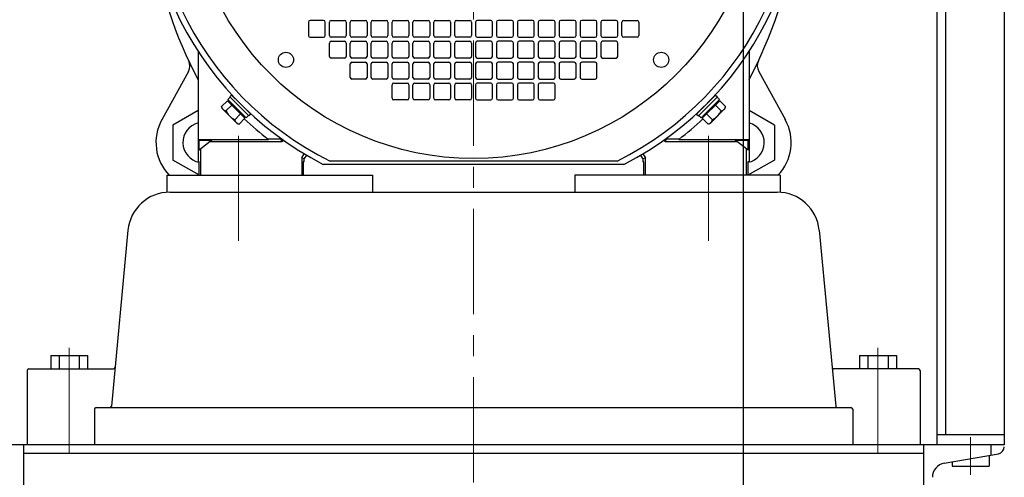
# Model space of a CAD drawing. Extents: x 0 to 8400, y 0 to 5940.
# Tile 4 of 34: x 1291 to 1875, y 631 to 902. Entities that reach past the tile are written whole.
import ezdxf

# ---------------------------------------------------------------- set-up
doc = ezdxf.new("R2010")
doc.units = 0
doc.header["$LTSCALE"] = 50
doc.header["$MEASUREMENT"] = 0
doc.linetypes.add('CENTER', pattern=[2, 1.25, -0.25, 0.25, -0.25])
doc.layers.get('0').update_dxf_attribs({"linetype": 'CONTINUOUS'})
doc.layers.get('Defpoints').update_dxf_attribs({"color": 8, "linetype": 'CONTINUOUS'})
doc.layers.add('DETAIL', color=7, linetype='CONTINUOUS')
doc.layers.add('SIZE', color=3, linetype='CONTINUOUS', lineweight=13)
doc.layers.add('SIZE_ACCES5', color=1, linetype='CONTINUOUS', lineweight=13)
doc.styles.get("Standard").update_dxf_attribs({"font": 'monotxt.shx', "width": 0.83, "bigfont": 'extfont.shx'})
doc.dimstyles.new('STDIM1', dxfattribs={"dimscale": 0, "dimtxt": 30, "dimasz": 22, "dimexe": 12, "dimexo": 8, "dimgap": 10, "dimtad": 1, "dimdec": 1, "dimdsep": 46, "dimtxsty": 'STANDARD', "dimblk": 'OPEN30', "dimcen": 0, "dimdle": 4.496, "dimclrd": 256, "dimclre": 256, "dimclrt": 256, "dimadec": 0, "dimazin": 0, "dimtfac": 1, "dimtdec": 1, "dimtmove": 0, "dimatfit": 3, "dimldrblk": 'OPEN30', "dimfxl": 1, "dimtvp": 1, "dimtolj": 1, "dimarcsym": 0})

# ---------------------------------------------------------------- blocks, each defined once
blk = doc.blocks.new('_OPEN30')
at = {"color": 0, "linetype": 'ByBlock'}
for p, q in [((-1, 0.268), (0, 0)), ((0, 0), (-1, -0.268)), ((0, 0), (-1, 0))]:
    blk.add_line(p, q, dxfattribs=at)
blk = doc.blocks.new('*D1')
at = {"layer": 'Defpoints', "color": 0}
for p in [(1720, 1274.85), (1560, 520), (1720, 435.3)]:
    blk.add_point(p, dxfattribs=at)
at = {"layer": 'SIZE', "lineweight": -2}
for p, q in [((1720, 1266.85), (1720, 423.3)), ((1560, 512), (1560, 423.3)), ((1582, 435.3), (1698, 435.3))]:
    blk.add_line(p, q, dxfattribs=at)
at = {"layer": 'SIZE', "lineweight": -2, "xscale": 22, "yscale": 22, "zscale": 22, "rotation": 180}
blk.add_blockref('_OPEN30', (1560, 435.3), dxfattribs=at)
at = {"layer": 'SIZE', "lineweight": -2, "xscale": 22, "yscale": 22, "zscale": 22}
blk.add_blockref('_OPEN30', (1720, 435.3), dxfattribs=at)
at = {"layer": 'SIZE', "insert": (1640, 460.3), "char_height": 30, "attachment_point": 5}
blk.add_mtext('\\A1;160', dxfattribs=at)
blk = doc.blocks.new('*D55')
at = {"layer": 'Defpoints', "color": 0}
for p in [(820, 1901), (1495, 1901), (1245, 550)]:
    blk.add_point(p, dxfattribs=at)
at = {"layer": 'SIZE_ACCES5', "lineweight": -2}
for p, q in [((1487, 1901), (808, 1901)), ((820, 572), (820, 1879)), ((1237, 550), (808, 550))]:
    blk.add_line(p, q, dxfattribs=at)
at = {"layer": 'SIZE_ACCES5', "lineweight": -2, "xscale": 22, "yscale": 22, "zscale": 22}
for p, rotation in [((820, 1901), 90), ((820, 550), 270)]:
    blk.add_blockref('_OPEN30', p, dxfattribs=dict(at, rotation=rotation))
at = {"layer": 'SIZE_ACCES5', "insert": (795, 1225.5), "char_height": 30, "attachment_point": 5, "rotation": 90}
blk.add_mtext('\\A1;1351', dxfattribs=at)
blk = doc.blocks.new('*D57')
at = {"layer": 'Defpoints', "color": 0}
for p in [(755, 2057), (1358, 2057), (1245, 550)]:
    blk.add_point(p, dxfattribs=at)
at = {"layer": 'SIZE_ACCES5', "lineweight": -2}
for p, q in [((1350, 2057), (743, 2057)), ((755, 572), (755, 2035)), ((1237, 550), (743, 550))]:
    blk.add_line(p, q, dxfattribs=at)
at = {"layer": 'SIZE_ACCES5', "lineweight": -2, "xscale": 22, "yscale": 22, "zscale": 22}
for p, rotation in [((755, 2057), 90), ((755, 550), 270)]:
    blk.add_blockref('_OPEN30', p, dxfattribs=dict(at, rotation=rotation))
at = {"layer": 'SIZE_ACCES5', "insert": (730, 1303.5), "char_height": 30, "attachment_point": 5, "rotation": 90}
blk.add_mtext('\\A1;1507', dxfattribs=at)

msp = doc.modelspace()

# ---------------------------------------------------------------- linework, layer by layer
at = {"layer": 'DETAIL', "color": 4, "linetype": 'CENTER', "lineweight": 13}
for p, q in [((1560.00031, 2989.9999), (1560.00031, 519.99988)), ((1420.50031, 833.49788), (1420.50031, 769.68313)), ((1699.50031, 833.53211), (1699.50031, 769.68313)), ((1320.00031, 707.4999), (1320.00031, 637.4999)), ((1800.00031, 707.4999), (1800.00031, 637.4999)), ((1855.00034, 654.39985), (1855.00034, 632.06177))]:
    msp.add_line(p, q, dxfattribs=at)
at = {"layer": 'DETAIL'}
for p, q in [((1835.0003, 1530.9999), (1835.0003, 649.9999)), ((1840.0003, 1530.9999), (1840.0003, 655.99989)), ((1875.0003, 1530.9999), (1875.0003, 649.9999)), ((1462.00031, 900.9999), (1462.00031, 892.9999)), ((1471.00031, 901.9999), (1463.00031, 901.9999)), ((1472.00031, 892.9999), (1472.00031, 900.9999)), ((1474.40031, 892.9999), (1474.40031, 900.9999)), ((1475.40031, 901.9999), (1483.40031, 901.9999)), ((1484.40031, 900.9999), (1484.40031, 892.9999)), ((1486.80031, 892.9999), (1486.80031, 900.9999)), ((1487.80031, 901.9999), (1495.80031, 901.9999)), ((1496.80031, 900.9999), (1496.80031, 892.9999)), ((1499.20031, 892.9999), (1499.20031, 900.9999)), ((1500.20031, 901.9999), (1508.20031, 901.9999)), ((1509.20031, 900.9999), (1509.20031, 892.9999)), ((1511.60031, 892.9999), (1511.60031, 900.9999)), ((1512.60031, 901.9999), (1520.60031, 901.9999)), ((1521.60031, 900.9999), (1521.60031, 892.9999)), ((1524.00031, 892.9999), (1524.00031, 900.9999)), ((1525.00031, 901.9999), (1533.00031, 901.9999)), ((1534.00031, 900.9999), (1534.00031, 892.9999)), ((1536.40031, 892.9999), (1536.40031, 900.9999)), ((1537.40031, 901.9999), (1545.40031, 901.9999)), ((1546.40031, 900.9999), (1546.40031, 892.9999)), ((1548.80031, 892.9999), (1548.80031, 900.9999)), ((1549.80031, 901.9999), (1557.80031, 901.9999)), ((1558.80031, 900.9999), (1558.80031, 892.9999)), ((1561.20031, 900.9999), (1561.20031, 892.9999)), ((1570.20031, 901.9999), (1562.20031, 901.9999)), ((1571.20031, 892.9999), (1571.20031, 900.9999)), ((1573.60031, 900.9999), (1573.60031, 892.9999)), ((1582.60031, 901.9999), (1574.60031, 901.9999)), ((1583.60031, 892.9999), (1583.60031, 900.9999)), ((1586.00031, 900.9999), (1586.00031, 892.9999)), ((1595.00031, 901.9999), (1587.00031, 901.9999)), ((1596.00031, 892.9999), (1596.00031, 900.9999)), ((1598.40031, 900.9999), (1598.40031, 892.9999)), ((1607.40031, 901.9999), (1599.40031, 901.9999)), ((1608.40031, 892.9999), (1608.40031, 900.9999)), ((1610.80031, 900.9999), (1610.80031, 892.9999)), ((1619.80031, 901.9999), (1611.80031, 901.9999)), ((1620.80031, 892.9999), (1620.80031, 900.9999)), ((1623.20031, 900.9999), (1623.20031, 892.9999)), ((1632.20031, 901.9999), (1624.20031, 901.9999)), ((1633.20031, 892.9999), (1633.20031, 900.9999)), ((1635.60031, 900.9999), (1635.60031, 892.9999)), ((1644.60031, 901.9999), (1636.60031, 901.9999)), ((1645.60031, 892.9999), (1645.60031, 900.9999)), ((1648.00031, 892.9999), (1648.00031, 900.9999)), ((1649.00031, 901.9999), (1657.00031, 901.9999)), ((1658.00031, 900.9999), (1658.00031, 892.9999)), ((1463.00031, 891.9999), (1471.00031, 891.9999)), ((1474.40031, 880.5999), (1474.40031, 888.5999)), ((1483.40031, 891.9999), (1475.40031, 891.9999)), ((1475.40031, 889.5999), (1483.40031, 889.5999)), ((1484.40031, 888.5999), (1484.40031, 880.5999)), ((1486.80031, 880.5999), (1486.80031, 888.5999)), ((1495.80031, 891.9999), (1487.80031, 891.9999)), ((1487.80031, 889.5999), (1495.80031, 889.5999)), ((1496.80031, 888.5999), (1496.80031, 880.5999)), ((1499.20031, 880.5999), (1499.20031, 888.5999)), ((1508.20031, 891.9999), (1500.20031, 891.9999)), ((1500.20031, 889.5999), (1508.20031, 889.5999)), ((1509.20031, 888.5999), (1509.20031, 880.5999)), ((1511.60031, 880.5999), (1511.60031, 888.5999)), ((1520.60031, 891.9999), (1512.60031, 891.9999)), ((1512.60031, 889.5999), (1520.60031, 889.5999)), ((1521.60031, 888.5999), (1521.60031, 880.5999)), ((1524.00031, 880.5999), (1524.00031, 888.5999)), ((1533.00031, 891.9999), (1525.00031, 891.9999)), ((1525.00031, 889.5999), (1533.00031, 889.5999)), ((1534.00031, 888.5999), (1534.00031, 880.5999)), ((1536.40031, 880.5999), (1536.40031, 888.5999)), ((1545.40031, 891.9999), (1537.40031, 891.9999)), ((1537.40031, 889.5999), (1545.40031, 889.5999)), ((1546.40031, 888.5999), (1546.40031, 880.5999)), ((1548.80031, 880.5999), (1548.80031, 888.5999)), ((1557.80031, 891.9999), (1549.80031, 891.9999)), ((1549.80031, 889.5999), (1557.80031, 889.5999)), ((1558.80031, 888.5999), (1558.80031, 880.5999)), ((1561.20031, 888.5999), (1561.20031, 880.5999)), ((1562.20031, 891.9999), (1570.20031, 891.9999)), ((1570.20031, 889.5999), (1562.20031, 889.5999)), ((1571.20031, 880.5999), (1571.20031, 888.5999)), ((1573.60031, 888.5999), (1573.60031, 880.5999)), ((1574.60031, 891.9999), (1582.60031, 891.9999)), ((1582.60031, 889.5999), (1574.60031, 889.5999)), ((1583.60031, 880.5999), (1583.60031, 888.5999)), ((1586.00031, 888.5999), (1586.00031, 880.5999)), ((1587.00031, 891.9999), (1595.00031, 891.9999)), ((1595.00031, 889.5999), (1587.00031, 889.5999)), ((1596.00031, 880.5999), (1596.00031, 888.5999)), ((1598.40031, 888.5999), (1598.40031, 880.5999)), ((1599.40031, 891.9999), (1607.40031, 891.9999)), ((1607.40031, 889.5999), (1599.40031, 889.5999)), ((1608.40031, 880.5999), (1608.40031, 888.5999)), ((1610.80031, 888.5999), (1610.80031, 880.5999)), ((1611.80031, 891.9999), (1619.80031, 891.9999)), ((1619.80031, 889.5999), (1611.80031, 889.5999)), ((1620.80031, 880.5999), (1620.80031, 888.5999)), ((1623.20031, 888.5999), (1623.20031, 880.5999)), ((1624.20031, 891.9999), (1632.20031, 891.9999)), ((1632.20031, 889.5999), (1624.20031, 889.5999)), ((1633.20031, 880.5999), (1633.20031, 888.5999)), ((1635.60031, 888.5999), (1635.60031, 880.5999)), ((1636.60031, 891.9999), (1644.60031, 891.9999)), ((1644.60031, 889.5999), (1636.60031, 889.5999)), ((1645.60031, 880.5999), (1645.60031, 888.5999)), ((1657.00031, 891.9999), (1649.00031, 891.9999)), ((1396.50031, 883.57813), (1396.50031, 817.9999)), ((1723.50031, 883.57813), (1723.50031, 817.9999)), ((1483.40031, 879.5999), (1475.40031, 879.5999)), ((1495.80031, 879.5999), (1487.80031, 879.5999)), ((1487.80031, 877.1999), (1495.80031, 877.1999)), ((1508.20031, 879.5999), (1500.20031, 879.5999)), ((1500.20031, 877.1999), (1508.20031, 877.1999)), ((1520.60031, 879.5999), (1512.60031, 879.5999)), ((1512.60031, 877.1999), (1520.60031, 877.1999)), ((1533.00031, 879.5999), (1525.00031, 879.5999)), ((1525.00031, 877.1999), (1533.00031, 877.1999)), ((1545.40031, 879.5999), (1537.40031, 879.5999)), ((1537.40031, 877.1999), (1545.40031, 877.1999)), ((1557.80031, 879.5999), (1549.80031, 879.5999)), ((1549.80031, 877.1999), (1557.80031, 877.1999)), ((1562.20031, 879.5999), (1570.20031, 879.5999)), ((1570.20031, 877.1999), (1562.20031, 877.1999)), ((1574.60031, 879.5999), (1582.60031, 879.5999)), ((1582.60031, 877.1999), (1574.60031, 877.1999)), ((1587.00031, 879.5999), (1595.00031, 879.5999)), ((1595.00031, 877.1999), (1587.00031, 877.1999)), ((1599.40031, 879.5999), (1607.40031, 879.5999)), ((1607.40031, 877.1999), (1599.40031, 877.1999)), ((1611.80031, 879.5999), (1619.80031, 879.5999)), ((1619.80031, 877.1999), (1611.80031, 877.1999)), ((1624.20031, 879.5999), (1632.20031, 879.5999)), ((1632.20031, 877.1999), (1624.20031, 877.1999)), ((1636.60031, 879.5999), (1644.60031, 879.5999)), ((1390.72486, 871.63623), (1374.95706, 842.98763)), ((1486.80031, 868.1999), (1486.80031, 876.1999)), ((1496.80031, 876.1999), (1496.80031, 868.1999)), ((1499.20031, 868.1999), (1499.20031, 876.1999)), ((1509.20031, 876.1999), (1509.20031, 868.1999)), ((1511.60031, 868.1999), (1511.60031, 876.1999)), ((1521.60031, 876.1999), (1521.60031, 868.1999)), ((1524.00031, 868.1999), (1524.00031, 876.1999)), ((1534.00031, 876.1999), (1534.00031, 868.1999)), ((1536.40031, 868.1999), (1536.40031, 876.1999)), ((1546.40031, 876.1999), (1546.40031, 868.1999)), ((1548.80031, 868.1999), (1548.80031, 876.1999)), ((1558.80031, 876.1999), (1558.80031, 868.1999)), ((1561.20031, 876.1999), (1561.20031, 868.1999)), ((1571.20031, 868.1999), (1571.20031, 876.1999)), ((1573.60031, 876.1999), (1573.60031, 868.1999)), ((1583.60031, 868.1999), (1583.60031, 876.1999)), ((1586.00031, 876.1999), (1586.00031, 868.1999)), ((1596.00031, 868.1999), (1596.00031, 876.1999)), ((1598.40031, 876.1999), (1598.40031, 868.1999)), ((1608.40031, 868.1999), (1608.40031, 876.1999)), ((1610.80031, 876.1999), (1610.80031, 868.1999)), ((1620.80031, 868.1999), (1620.80031, 876.1999)), ((1623.20031, 876.1999), (1623.20031, 868.1999)), ((1633.20031, 868.1999), (1633.20031, 876.1999)), ((1729.27575, 871.63624), (1745.04356, 842.98764)), ((1495.80031, 867.1999), (1487.80031, 867.1999)), ((1508.20031, 867.1999), (1500.20031, 867.1999)), ((1520.60031, 867.1999), (1512.60031, 867.1999)), ((1533.00031, 867.1999), (1525.00031, 867.1999)), ((1545.40031, 867.1999), (1537.40031, 867.1999)), ((1557.80031, 867.1999), (1549.80031, 867.1999)), ((1562.20031, 867.1999), (1570.20031, 867.1999)), ((1574.60031, 867.1999), (1582.60031, 867.1999)), ((1587.00031, 867.1999), (1595.00031, 867.1999)), ((1599.40031, 867.1999), (1607.40031, 867.1999)), ((1611.80031, 867.1999), (1619.80031, 867.1999)), ((1624.20031, 867.1999), (1632.20031, 867.1999)), ((1511.60031, 855.7999), (1511.60031, 863.7999)), ((1512.60031, 864.7999), (1520.60031, 864.7999)), ((1521.60031, 863.7999), (1521.60031, 855.7999)), ((1524.00031, 855.7999), (1524.00031, 863.7999)), ((1525.00031, 864.7999), (1533.00031, 864.7999)), ((1534.00031, 863.7999), (1534.00031, 855.7999)), ((1536.40031, 855.7999), (1536.40031, 863.7999)), ((1537.40031, 864.7999), (1545.40031, 864.7999)), ((1546.40031, 863.7999), (1546.40031, 855.7999)), ((1548.80031, 855.7999), (1548.80031, 863.7999)), ((1549.80031, 864.7999), (1557.80031, 864.7999)), ((1558.80031, 863.7999), (1558.80031, 855.7999)), ((1561.20031, 863.7999), (1561.20031, 855.7999)), ((1570.20031, 864.7999), (1562.20031, 864.7999)), ((1571.20031, 855.7999), (1571.20031, 863.7999)), ((1573.60031, 863.7999), (1573.60031, 855.7999)), ((1582.60031, 864.7999), (1574.60031, 864.7999)), ((1583.60031, 855.7999), (1583.60031, 863.7999)), ((1586.00031, 863.7999), (1586.00031, 855.7999)), ((1595.00031, 864.7999), (1587.00031, 864.7999)), ((1596.00031, 855.7999), (1596.00031, 863.7999)), ((1598.40031, 863.7999), (1598.40031, 855.7999)), ((1607.40031, 864.7999), (1599.40031, 864.7999)), ((1608.40031, 855.7999), (1608.40031, 863.7999)), ((1413.87693, 854.27052), (1410.42518, 850.81878)), ((1424.27093, 843.87652), (1413.87693, 854.27052)), ((1415.46768, 856.35672), (1414.05347, 854.94251)), ((1424.94271, 844.05327), (1414.05368, 854.94229)), ((1415.52793, 853.46789), (1414.96236, 853.18509)), ((1416.38692, 857.70022), (1415.25555, 856.56885)), ((1426.56926, 845.25515), (1415.25555, 856.56885)), ((1420.98311, 853.10403), (1416.38692, 857.70022)), ((1416.50031, 857.58684), (1416.50031, 857.84816)), ((1419.21535, 854.8718), (1419.29226, 854.94871)), ((1520.60031, 854.7999), (1512.60031, 854.7999)), ((1533.00031, 854.7999), (1525.00031, 854.7999)), ((1545.40031, 854.7999), (1537.40031, 854.7999)), ((1557.80031, 854.7999), (1549.80031, 854.7999)), ((1562.20031, 854.7999), (1570.20031, 854.7999)), ((1574.60031, 854.7999), (1582.60031, 854.7999)), ((1587.00031, 854.7999), (1595.00031, 854.7999)), ((1599.40031, 854.7999), (1607.40031, 854.7999)), ((1704.74507, 856.56885), (1693.43136, 845.25515)), ((1705.94694, 854.94231), (1695.05792, 844.05328)), ((1706.12369, 854.27052), (1695.72969, 843.87652)), ((1703.61369, 857.70022), (1699.0175, 853.10403)), ((1700.78527, 854.8718), (1700.70836, 854.94871)), ((1703.50031, 857.58684), (1703.50031, 857.84816)), ((1703.61369, 857.70022), (1704.74507, 856.56885)), ((1704.47268, 853.46789), (1705.03826, 853.18509)), ((1704.53293, 856.35672), (1705.94715, 854.94251)), ((1706.12369, 854.27052), (1709.57543, 850.81878)), ((1396.50031, 848.54643), (1381.48795, 839.87904)), ((1410.68478, 849.84993), (1410.42518, 850.81878)), ((1410.68478, 849.84993), (1410.93818, 849.59654)), ((1410.81419, 849.62579), (1410.68478, 849.84993)), ((1410.81423, 849.62575), (1419.626, 840.81398)), ((1414.40429, 846.13043), (1411.80145, 848.73327)), ((1416.47543, 851.67202), (1413.02368, 848.22028)), ((1427.70063, 846.38652), (1423.10443, 850.98271)), ((1424.8722, 849.21494), (1424.90135, 849.24409)), ((1696.89618, 850.98271), (1692.29999, 846.38652)), ((1695.12841, 849.21494), (1695.09927, 849.24409)), ((1700.37446, 840.81382), (1709.18623, 849.6256)), ((1703.52519, 851.67202), (1706.97693, 848.22028)), ((1708.19917, 848.73327), (1705.59632, 846.13043)), ((1709.06244, 849.59654), (1709.31583, 849.84993)), ((1709.18642, 849.62579), (1709.31583, 849.84993)), ((1709.31583, 849.84993), (1709.57543, 850.81878)), ((1738.51394, 839.87938), (1723.50031, 848.5475)), ((1418.73368, 841.80104), (1416.13083, 844.40389)), ((1421.67243, 846.47502), (1418.22068, 843.02328)), ((1424.27093, 843.87652), (1420.81918, 840.42478)), ((1423.4683, 845.52753), (1423.1855, 844.96195)), ((1426.35713, 845.46728), (1424.94291, 844.05306)), ((1427.70063, 846.38652), (1426.56926, 845.25515)), ((1692.29999, 846.38652), (1693.43136, 845.25515)), ((1693.64349, 845.46728), (1695.0577, 844.05306)), ((1695.72969, 843.87652), (1699.18143, 840.42478)), ((1696.53232, 845.52753), (1696.81512, 844.96195)), ((1698.32819, 846.47502), (1701.77993, 843.02328)), ((1703.86979, 844.40389), (1701.26694, 841.80104)), ((1381.4871, 839.87887), (1381.4871, 819.09429)), ((1419.59695, 840.93777), (1419.85034, 840.68438)), ((1419.62619, 840.81379), (1419.85034, 840.68438)), ((1419.85034, 840.68438), (1420.81918, 840.42478)), ((1700.15028, 840.68438), (1699.18143, 840.42478)), ((1700.15028, 840.68438), (1700.40367, 840.93777)), ((1700.37442, 840.81379), (1700.15028, 840.68438)), ((1738.51352, 839.87888), (1738.51352, 819.0943)), ((1396.63235, 831.4999), (1396.50031, 831.4999)), ((1396.63235, 831.4999), (1396.63235, 831.36786)), ((1397.12355, 830.87666), (1396.63235, 831.36786)), ((1396.63235, 831.36786), (1438.1977, 831.36786)), ((1397.12355, 824.98464), (1397.12355, 830.87666)), ((1397.12355, 830.87666), (1404.699, 830.87666)), ((1404.699, 830.87666), (1397.12355, 824.98464)), ((1403.57174, 829.9999), (1446.30714, 829.9999)), ((1445.48421, 831.4999), (1438.02593, 831.4999)), ((1445.48421, 831.4999), (1445.76372, 831.93864)), ((1445.48421, 831.4999), (1446.30714, 829.9999)), ((1446.98629, 831.06596), (1446.30714, 829.9999)), ((1673.69347, 829.9999), (1673.01432, 831.06596)), ((1673.69347, 829.9999), (1674.5164, 831.4999)), ((1673.69347, 829.9999), (1716.42888, 829.9999)), ((1674.23689, 831.93864), (1674.5164, 831.4999)), ((1681.97469, 831.4999), (1674.5164, 831.4999)), ((1681.80292, 831.36786), (1723.36827, 831.36786)), ((1715.30162, 830.87666), (1722.87707, 830.87666)), ((1722.87707, 824.98464), (1715.30162, 830.87666)), ((1723.36827, 831.36786), (1722.87707, 830.87666)), ((1722.87707, 824.98464), (1722.87707, 830.87666)), ((1723.50031, 831.4999), (1723.36827, 831.4999)), ((1723.36827, 831.36786), (1723.36827, 831.4999)), ((1398.00031, 825.66657), (1398.00031, 809.9999)), ((1722.00031, 809.9999), (1722.00031, 825.66657)), ((1397.24028, 809.9999), (1381.48746, 819.09479)), ((1458.00031, 820.43711), (1459.51461, 822.8141)), ((1458.00031, 820.43711), (1459.50031, 819.9999)), ((1458.00031, 820.43711), (1458.00031, 809.9999)), ((1460.78394, 822.01481), (1459.50031, 819.9999)), ((1459.50031, 817.9999), (1459.50031, 819.9999)), ((1645.20594, 818.4999), (1474.79467, 818.4999)), ((1660.50031, 819.9999), (1659.21667, 822.01481)), ((1660.486, 822.8141), (1662.00031, 820.43711)), ((1660.50031, 819.9999), (1662.00031, 820.43711)), ((1660.50031, 819.9999), (1660.50031, 817.9999)), ((1662.00031, 809.9999), (1662.00031, 820.43711)), ((1738.51419, 819.09433), (1722.76216, 809.9999)), ((1397.12883, 817.9999), (1396.50031, 817.9999)), ((1397.12883, 809.9999), (1397.12883, 817.9999)), ((1459.50031, 817.9999), (1458.87179, 817.9999)), ((1458.87179, 817.9999), (1458.87179, 809.9999)), ((1649.229, 816.4999), (1470.77161, 816.4999)), ((1661.12883, 817.9999), (1660.50031, 817.9999)), ((1661.12883, 809.9999), (1661.12883, 817.9999)), ((1723.50031, 817.9999), (1722.87179, 817.9999)), ((1722.87179, 817.9999), (1722.87179, 809.9999)), ((1378.00031, 809.9999), (1378.00031, 799.9999)), ((1378.00031, 809.9999), (1500.00031, 809.9999)), ((1500.00031, 809.9999), (1500.00031, 799.9999)), ((1742.00031, 809.9999), (1620.00031, 809.9999)), ((1620.00031, 809.9999), (1620.00031, 799.9999)), ((1742.00031, 809.9999), (1742.00031, 799.9999)), ((1379.76618, 799.9999), (1740.23443, 799.9999)), ((1354.87532, 777.33342), (1345.08531, 672.90656)), ((1765.12529, 777.33342), (1774.91531, 672.90656)), ((1309.05006, 702.9999), (1309.05006, 694.9999)), ((1309.05006, 702.9999), (1330.94996, 702.9999)), ((1314.00026, 702.9999), (1314.00026, 694.9999)), ((1326.00026, 702.9999), (1326.00026, 694.9999)), ((1330.94996, 702.9999), (1330.94996, 694.9999)), ((1789.05006, 702.99873), (1789.05006, 694.99873)), ((1789.05006, 702.99873), (1810.94996, 702.99873)), ((1794.00026, 702.99873), (1794.00026, 694.99873)), ((1806.00026, 702.99873), (1806.00026, 694.99873)), ((1810.94996, 702.99873), (1810.94996, 694.99873)), ((1295.00031, 693.9999), (1295.00031, 649.9999)), ((1296.00031, 694.9999), (1346.24592, 694.9999)), ((1824.00031, 694.9999), (1773.75469, 694.9999)), ((1825.00031, 693.9999), (1825.00031, 649.9999)), ((1335.00031, 670.9999), (1335.00031, 649.9999)), ((1336.00031, 671.9999), (1784.00031, 671.9999)), ((1785.00031, 670.9999), (1785.00031, 649.9999)), ((1835.0003, 655.99989), (1875.0003, 655.99989)), ((1875.00034, 649.9999), (1245.00028, 649.9999)), ((1293.00031, 549.9999), (1293.00031, 649.9999)), ((1826.99986, 649.9999), (1826.99986, 549.9999)), ((1866.99986, 649.9999), (1866.99986, 643.85391)), ((1826.99986, 644.69992), (1293.00031, 644.69992)), ((1839.32371, 638.97385), (1871.52952, 644.65261)), ((1866.0001, 643.6776), (1866.0001, 637.22632)), ((1844.00059, 639.7985), (1844.00059, 637.22632)), ((1844.00059, 637.22632), (1866.0001, 637.22632))]:
    msp.add_line(p, q, dxfattribs=at)
for centre, radius in [((1560.00031, 989.9999), 170), ((1448.63099, 878.63059), 4.5), ((1671.36963, 878.63059), 4.5)]:
    msp.add_circle(centre, radius, dxfattribs=at)
for centre, radius, start, end in [((1560.00031, 989.9999), 195.1, 297.216144, 242.783856), ((1560.00031, 989.9999), 191.5, 296.419374, 243.580626), ((1630.1253, 989.9999), 264.125, 188.71820319, 207.80695397), ((1489.8753, 989.9999), 264.125, 332.19304835, 351.28178027), ((1463.00031, 900.9999), 1, 90, 180), ((1471.00031, 900.9999), 1, 0, 90), ((1475.40031, 900.9999), 1, 90, 180), ((1483.40031, 900.9999), 1, 0, 90), ((1487.80031, 900.9999), 1, 90, 180), ((1495.80031, 900.9999), 1, 0, 90), ((1500.20031, 900.9999), 1, 90, 180), ((1508.20031, 900.9999), 1, 0, 90), ((1512.60031, 900.9999), 1, 90, 180), ((1520.60031, 900.9999), 1, 0, 90), ((1525.00031, 900.9999), 1, 90, 180), ((1533.00031, 900.9999), 1, 0, 90), ((1537.40031, 900.9999), 1, 90, 180), ((1545.40031, 900.9999), 1, 0, 90), ((1549.80031, 900.9999), 1, 90, 180), ((1557.80031, 900.9999), 1, 0, 90), ((1562.20031, 900.9999), 1, 90, 180), ((1570.20031, 900.9999), 1, 0, 90), ((1574.60031, 900.9999), 1, 90, 180), ((1582.60031, 900.9999), 1, 0, 90), ((1587.00031, 900.9999), 1, 90, 180), ((1595.00031, 900.9999), 1, 0, 90), ((1599.40031, 900.9999), 1, 90, 180), ((1607.40031, 900.9999), 1, 0, 90), ((1611.80031, 900.9999), 1, 90, 180), ((1619.80031, 900.9999), 1, 0, 90), ((1624.20031, 900.9999), 1, 90, 180), ((1632.20031, 900.9999), 1, 0, 90), ((1636.60031, 900.9999), 1, 90, 180), ((1644.60031, 900.9999), 1, 0, 90), ((1649.00031, 900.9999), 1, 90, 180), ((1657.00031, 900.9999), 1, 0, 90), ((1463.00031, 892.9999), 1, 180, 270), ((1471.00031, 892.9999), 1, 270, 0), ((1475.40031, 892.9999), 1, 180, 270), ((1475.40031, 888.5999), 1, 90, 180), ((1483.40031, 892.9999), 1, 270, 0), ((1483.40031, 888.5999), 1, 0, 90), ((1487.80031, 892.9999), 1, 180, 270), ((1487.80031, 888.5999), 1, 90, 180), ((1495.80031, 892.9999), 1, 270, 0), ((1495.80031, 888.5999), 1, 0, 90), ((1500.20031, 892.9999), 1, 180, 270), ((1500.20031, 888.5999), 1, 90, 180), ((1508.20031, 892.9999), 1, 270, 0), ((1508.20031, 888.5999), 1, 0, 90), ((1512.60031, 892.9999), 1, 180, 270), ((1512.60031, 888.5999), 1, 90, 180), ((1520.60031, 892.9999), 1, 270, 0), ((1520.60031, 888.5999), 1, 0, 90), ((1525.00031, 892.9999), 1, 180, 270), ((1525.00031, 888.5999), 1, 90, 180), ((1533.00031, 892.9999), 1, 270, 0), ((1533.00031, 888.5999), 1, 0, 90), ((1537.40031, 892.9999), 1, 180, 270), ((1537.40031, 888.5999), 1, 90, 180), ((1545.40031, 892.9999), 1, 270, 0), ((1545.40031, 888.5999), 1, 0, 90), ((1549.80031, 892.9999), 1, 180, 270), ((1549.80031, 888.5999), 1, 90, 180), ((1557.80031, 892.9999), 1, 270, 0), ((1557.80031, 888.5999), 1, 0, 90), ((1562.20031, 892.9999), 1, 180, 270), ((1562.20031, 888.5999), 1, 90, 180), ((1570.20031, 892.9999), 1, 270, 0), ((1570.20031, 888.5999), 1, 0, 90), ((1574.60031, 892.9999), 1, 180, 270), ((1574.60031, 888.5999), 1, 90, 180), ((1582.60031, 892.9999), 1, 270, 0), ((1582.60031, 888.5999), 1, 0, 90), ((1587.00031, 892.9999), 1, 180, 270), ((1587.00031, 888.5999), 1, 90, 180), ((1595.00031, 892.9999), 1, 270, 0), ((1595.00031, 888.5999), 1, 0, 90), ((1599.40031, 892.9999), 1, 180, 270), ((1599.40031, 888.5999), 1, 90, 180), ((1607.40031, 892.9999), 1, 270, 0), ((1607.40031, 888.5999), 1, 0, 90), ((1611.80031, 892.9999), 1, 180, 270), ((1611.80031, 888.5999), 1, 90, 180), ((1619.80031, 892.9999), 1, 270, 0), ((1619.80031, 888.5999), 1, 0, 90), ((1624.20031, 892.9999), 1, 180, 270), ((1624.20031, 888.5999), 1, 90, 180), ((1632.20031, 892.9999), 1, 270, 0), ((1632.20031, 888.5999), 1, 0, 90), ((1636.60031, 892.9999), 1, 180, 270), ((1636.60031, 888.5999), 1, 90, 180), ((1644.60031, 892.9999), 1, 270, 0), ((1644.60031, 888.5999), 1, 0, 90), ((1649.00031, 892.9999), 1, 180, 270), ((1657.00031, 892.9999), 1, 270, 0), ((1384.59235, 875.01149), 7, 331.17220329, 25.09471422), ((1475.40031, 880.5999), 1, 180, 270), ((1483.40031, 880.5999), 1, 270, 0), ((1487.80031, 880.5999), 1, 180, 270), ((1487.80031, 876.1999), 1, 90, 180), ((1495.80031, 880.5999), 1, 270, 0), ((1495.80031, 876.1999), 1, 0, 90), ((1500.20031, 880.5999), 1, 180, 270), ((1500.20031, 876.1999), 1, 90, 180), ((1508.20031, 880.5999), 1, 270, 0), ((1508.20031, 876.1999), 1, 0, 90), ((1512.60031, 880.5999), 1, 180, 270), ((1512.60031, 876.1999), 1, 90, 180), ((1520.60031, 880.5999), 1, 270, 0), ((1520.60031, 876.1999), 1, 0, 90), ((1525.00031, 880.5999), 1, 180, 270), ((1525.00031, 876.1999), 1, 90, 180), ((1533.00031, 880.5999), 1, 270, 0), ((1533.00031, 876.1999), 1, 0, 90), ((1537.40031, 880.5999), 1, 180, 270), ((1537.40031, 876.1999), 1, 90, 180), ((1545.40031, 880.5999), 1, 270, 0), ((1545.40031, 876.1999), 1, 0, 90), ((1549.80031, 880.5999), 1, 180, 270), ((1549.80031, 876.1999), 1, 90, 180), ((1557.80031, 880.5999), 1, 270, 0), ((1557.80031, 876.1999), 1, 0, 90), ((1562.20031, 880.5999), 1, 180, 270), ((1562.20031, 876.1999), 1, 90, 180), ((1570.20031, 880.5999), 1, 270, 0), ((1570.20031, 876.1999), 1, 0, 90), ((1574.60031, 880.5999), 1, 180, 270), ((1574.60031, 876.1999), 1, 90, 180), ((1582.60031, 880.5999), 1, 270, 0), ((1582.60031, 876.1999), 1, 0, 90), ((1587.00031, 880.5999), 1, 180, 270), ((1587.00031, 876.1999), 1, 90, 180), ((1595.00031, 880.5999), 1, 270, 0), ((1595.00031, 876.1999), 1, 0, 90), ((1599.40031, 880.5999), 1, 180, 270), ((1599.40031, 876.1999), 1, 90, 180), ((1607.40031, 880.5999), 1, 270, 0), ((1607.40031, 876.1999), 1, 0, 90), ((1611.80031, 880.5999), 1, 180, 270), ((1611.80031, 876.1999), 1, 90, 180), ((1619.80031, 880.5999), 1, 270, 0), ((1619.80031, 876.1999), 1, 0, 90), ((1624.20031, 880.5999), 1, 180, 270), ((1624.20031, 876.1999), 1, 90, 180), ((1632.20031, 880.5999), 1, 270, 0), ((1632.20031, 876.1999), 1, 0, 90), ((1636.60031, 880.5999), 1, 180, 270), ((1644.60031, 880.5999), 1, 270, 0), ((1735.40826, 875.0115), 7, 154.90528866, 208.82779959), ((1487.80031, 868.1999), 1, 180, 270), ((1495.80031, 868.1999), 1, 270, 0), ((1500.20031, 868.1999), 1, 180, 270), ((1508.20031, 868.1999), 1, 270, 0), ((1512.60031, 868.1999), 1, 180, 270), ((1520.60031, 868.1999), 1, 270, 0), ((1525.00031, 868.1999), 1, 180, 270), ((1533.00031, 868.1999), 1, 270, 0), ((1537.40031, 868.1999), 1, 180, 270), ((1545.40031, 868.1999), 1, 270, 0), ((1549.80031, 868.1999), 1, 180, 270), ((1557.80031, 868.1999), 1, 270, 0), ((1562.20031, 868.1999), 1, 180, 270), ((1570.20031, 868.1999), 1, 270, 0), ((1574.60031, 868.1999), 1, 180, 270), ((1582.60031, 868.1999), 1, 270, 0), ((1587.00031, 868.1999), 1, 180, 270), ((1595.00031, 868.1999), 1, 270, 0), ((1599.40031, 868.1999), 1, 180, 270), ((1607.40031, 868.1999), 1, 270, 0), ((1611.80031, 868.1999), 1, 180, 270), ((1619.80031, 868.1999), 1, 270, 0), ((1624.20031, 868.1999), 1, 180, 270), ((1632.20031, 868.1999), 1, 270, 0), ((1512.60031, 863.7999), 1, 90, 180), ((1520.60031, 863.7999), 1, 0, 90), ((1525.00031, 863.7999), 1, 90, 180), ((1533.00031, 863.7999), 1, 0, 90), ((1537.40031, 863.7999), 1, 90, 180), ((1545.40031, 863.7999), 1, 0, 90), ((1549.80031, 863.7999), 1, 90, 180), ((1557.80031, 863.7999), 1, 0, 90), ((1562.20031, 863.7999), 1, 90, 180), ((1570.20031, 863.7999), 1, 0, 90), ((1574.60031, 863.7999), 1, 90, 180), ((1582.60031, 863.7999), 1, 0, 90), ((1587.00031, 863.7999), 1, 90, 180), ((1595.00031, 863.7999), 1, 0, 90), ((1599.40031, 863.7999), 1, 90, 180), ((1607.40031, 863.7999), 1, 0, 90), ((1512.60031, 855.7999), 1, 180, 270), ((1520.60031, 855.7999), 1, 270, 0), ((1525.00031, 855.7999), 1, 180, 270), ((1533.00031, 855.7999), 1, 270, 0), ((1537.40031, 855.7999), 1, 180, 270), ((1545.40031, 855.7999), 1, 270, 0), ((1549.80031, 855.7999), 1, 180, 270), ((1557.80031, 855.7999), 1, 270, 0), ((1562.20031, 855.7999), 1, 180, 270), ((1570.20031, 855.7999), 1, 270, 0), ((1574.60031, 855.7999), 1, 180, 270), ((1582.60031, 855.7999), 1, 270, 0), ((1587.00031, 855.7999), 1, 180, 270), ((1595.00031, 855.7999), 1, 270, 0), ((1599.40031, 855.7999), 1, 180, 270), ((1607.40031, 855.7999), 1, 270, 0), ((1413.85132, 851.45455), 3.45541, 206.910453, 211.183899), ((1413.59788, 851.30545), 3.16139, 211.250545, 212.72156), ((1704.68278, 853.10955), 5.62967, 313.864313, 315.024326), ((1706.43176, 851.28716), 3.12708, 327.273078, 328.146247), ((1706.38085, 851.31884), 3.18704, 328.145457, 328.752808), ((1706.21266, 851.41935), 3.38298, 328.774986, 333.13536), ((1399.4871, 829.48662), 28, 150.94054315, 224.10331657), ((1560.00031, 989.9999), 200, 227.106412, 232.481827), ((1560.00031, 989.9999), 200, 307.518173, 312.893588), ((1720.51352, 829.48663), 28, 315.89666046, 29.05945973), ((1399.4871, 829.48662), 11.99999, 104.41238348, 258.66632552), ((1423.10996, 845.31743), 5.62967, 223.864313, 225.024326), ((1421.28756, 843.56845), 3.12708, 237.273078, 238.146247), ((1421.31924, 843.61936), 3.18704, 238.145457, 238.752808), ((1421.41976, 843.78755), 3.38298, 238.774986, 243.13536), ((1698.54566, 843.85092), 3.45541, 296.910453, 301.183899), ((1698.69476, 843.59747), 3.16139, 301.250545, 302.72156), ((1720.51352, 829.48663), 11.99999, 281.33365949, 75.58763169), ((1379.76618, 774.9999), 25, 90, 174.64417496), ((1740.23443, 774.9999), 25, 5.35582504, 90), ((1346.24592, 695.9999), 1, 270, 354.64417496), ((1773.75469, 695.9999), 1, 185.35582504, 270), ((1296.00031, 693.9999), 1, 90, 180), ((1824.00031, 693.9999), 1, 0, 90), ((1344.08967, 672.9999), 1, 270, 354.64417496), ((1775.91094, 672.9999), 1, 185.35582504, 270), ((1336.00031, 670.9999), 1, 90, 180), ((1784.00031, 670.9999), 1, 0, 90), ((1870.7999, 648.78874), 4.2, 280.00001508, 359.99998201), ((1840.79991, 630.60301), 8.5, 99.99997933, 179.99996334)]:
    msp.add_arc(centre, radius, start, end, dxfattribs=at)
for points, knots in [([(1410.42518, 850.81878), (1410.46867, 850.65648), (1410.56641, 850.3403), (1410.69649, 850.03548), (1410.77008, 849.89064)], [0, 0, 0, 0, 0.508411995, 1, 1, 1, 1]), ([(1410.93818, 849.59654), (1410.966, 849.55326), (1411.02588, 849.46979), (1411.10826, 849.37165), (1411.17662, 849.29582), (1411.24603, 849.2212), (1411.33475, 849.12985), (1411.42611, 849.04113), (1411.50073, 848.97172), (1411.57655, 848.90336), (1411.67469, 848.82098), (1411.75816, 848.76109), (1411.80144, 848.73327)], [0, 0, 0, 0, 0.125826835, 0.250797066, 0.313161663, 0.375473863, 0.499999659, 0.62452569, 0.68683811, 0.749202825, 0.874173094, 1, 1, 1, 1]), ([(1411.80144, 848.73327), (1411.89166, 848.67529), (1412.08023, 848.56752), (1412.37956, 848.43047), (1412.69543, 848.31436), (1412.91295, 848.24995), (1413.02368, 848.22028)], [0, 0, 0, 0, 0.241807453, 0.488815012, 0.741517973, 1, 1, 1, 1]), ([(1413.02368, 848.22028), (1413.22561, 847.85446), (1413.65347, 847.13566), (1414.14251, 846.45609), (1414.40429, 846.13043)], [0, 0, 0, 0, 0.500006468, 1, 1, 1, 1]), ([(1705.59632, 846.13043), (1705.8581, 846.45609), (1706.34714, 847.13566), (1706.77501, 847.85446), (1706.97693, 848.22028)], [0, 0, 0, 0, 0.499993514, 1, 1, 1, 1]), ([(1706.97693, 848.22028), (1707.08766, 848.24995), (1707.30518, 848.31436), (1707.62105, 848.43047), (1707.92039, 848.56752), (1708.10895, 848.67529), (1708.19917, 848.73327)], [0, 0, 0, 0, 0.258482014, 0.51118497, 0.758192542, 1, 1, 1, 1]), ([(1708.43715, 848.91597), (1708.39958, 848.88318), (1708.32281, 848.81891), (1708.24141, 848.76042), (1708.19917, 848.73327)], [0, 0, 0, 0, 0.498293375, 1, 1, 1, 1]), ([(1708.58387, 849.05066), (1708.57191, 849.03917), (1708.52379, 848.99342), (1708.47467, 848.94872), (1708.43715, 848.91597)], [0, 0, 0, 0, 0.249854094, 1, 1, 1, 1]), ([(1709.06244, 849.59654), (1709.03462, 849.55325), (1708.98942, 849.4907), (1708.92489, 849.41098), (1708.85852, 849.33342), (1708.77238, 849.23948), (1708.70126, 849.16648), (1708.66524, 849.13047)], [0, 0, 0, 0, 0.251671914, 0.376774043, 0.501612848, 0.750893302, 1, 1, 1, 1]), ([(1709.23054, 849.89064), (1709.30413, 850.03548), (1709.4342, 850.3403), (1709.53194, 850.65648), (1709.57543, 850.81878)], [0, 0, 0, 0, 0.491587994, 1, 1, 1, 1]), ([(1414.40429, 846.13043), (1414.46809, 846.05105), (1414.59995, 845.89565), (1414.77204, 845.70787), (1414.91235, 845.5601), (1415.05378, 845.41346), (1415.2325, 845.2321), (1415.41386, 845.05338), (1415.5605, 844.91194), (1415.70827, 844.77163), (1415.89605, 844.59954), (1416.05146, 844.46769), (1416.13083, 844.40389)], [0, 0, 0, 0, 0.124964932, 0.24999491, 0.312520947, 0.375029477, 0.499999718, 0.624970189, 0.68747898, 0.750005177, 0.87503514, 1, 1, 1, 1]), ([(1416.13083, 844.40389), (1416.4565, 844.14211), (1417.13607, 843.65307), (1417.85487, 843.2252), (1418.22068, 843.02328)], [0, 0, 0, 0, 0.499993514, 1, 1, 1, 1]), ([(1418.22068, 843.02328), (1418.25035, 842.91255), (1418.31477, 842.69503), (1418.43087, 842.37916), (1418.56792, 842.07982), (1418.6757, 841.89126), (1418.73368, 841.80104)], [0, 0, 0, 0, 0.258482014, 0.51118497, 0.758192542, 1, 1, 1, 1]), ([(1418.91638, 841.56306), (1418.88358, 841.60063), (1418.81931, 841.6774), (1418.76082, 841.7588), (1418.73368, 841.80104)], [0, 0, 0, 0, 0.498293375, 1, 1, 1, 1]), ([(1419.05106, 841.41634), (1419.03958, 841.4283), (1418.99383, 841.47642), (1418.94913, 841.52554), (1418.91638, 841.56306)], [0, 0, 0, 0, 0.249854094, 1, 1, 1, 1]), ([(1700.40367, 840.93777), (1700.44695, 840.96559), (1700.53042, 841.02548), (1700.62856, 841.10786), (1700.70439, 841.17622), (1700.77901, 841.24563), (1700.87036, 841.33435), (1700.95908, 841.4257), (1701.02849, 841.50032), (1701.09685, 841.57615), (1701.17923, 841.67429), (1701.23912, 841.75775), (1701.26694, 841.80104)], [0, 0, 0, 0, 0.125826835, 0.250797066, 0.313161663, 0.375473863, 0.499999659, 0.62452569, 0.68683811, 0.749202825, 0.874173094, 1, 1, 1, 1]), ([(1701.26694, 841.80104), (1701.32492, 841.89126), (1701.43269, 842.07982), (1701.56974, 842.37916), (1701.68585, 842.69503), (1701.75026, 842.91255), (1701.77993, 843.02328)], [0, 0, 0, 0, 0.241807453, 0.488815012, 0.741517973, 1, 1, 1, 1]), ([(1701.77993, 843.02328), (1702.14575, 843.2252), (1702.86455, 843.65307), (1703.54412, 844.14211), (1703.86978, 844.40389)], [0, 0, 0, 0, 0.500006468, 1, 1, 1, 1]), ([(1703.86978, 844.40389), (1703.94916, 844.46769), (1704.10456, 844.59954), (1704.29234, 844.77163), (1704.44011, 844.91195), (1704.58675, 845.05337), (1704.76811, 845.2321), (1704.94683, 845.41346), (1705.08827, 845.5601), (1705.22858, 845.70787), (1705.40067, 845.89565), (1705.53252, 846.05105), (1705.59632, 846.13043)], [0, 0, 0, 0, 0.124964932, 0.24999491, 0.312520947, 0.375029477, 0.499999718, 0.624970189, 0.68747898, 0.750005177, 0.87503514, 1, 1, 1, 1]), ([(1419.59695, 840.93777), (1419.55366, 840.96559), (1419.49111, 841.01079), (1419.41139, 841.07532), (1419.33383, 841.14169), (1419.23988, 841.22783), (1419.16689, 841.29895), (1419.13087, 841.33497)], [0, 0, 0, 0, 0.251671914, 0.376774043, 0.501612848, 0.750893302, 1, 1, 1, 1]), ([(1419.89104, 840.76967), (1420.03589, 840.69608), (1420.3407, 840.56601), (1420.65688, 840.46827), (1420.81918, 840.42478)], [0, 0, 0, 0, 0.491587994, 1, 1, 1, 1]), ([(1699.18143, 840.42478), (1699.34373, 840.46827), (1699.65991, 840.56601), (1699.96473, 840.69608), (1700.10957, 840.76967)], [0, 0, 0, 0, 0.508411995, 1, 1, 1, 1])]:
    msp.add_open_spline(points, degree=3, knots=knots, dxfattribs=at)

# ---------------------------------------------------------------- dimensions: what is measured, and where the dimension line sits
at = {"layer": 'SIZE'}
dim = msp.add_linear_dim(base=(1720.00029, 435.29989), p1=(1560.00031, 519.99988), p2=(1720.00029, 1274.85288), dimstyle='STDIM1', override={"dimscale": 1, "dimtmove": 0}, dxfattribs=at)
dim.commit()
dim.dimension.update_dxf_attribs({"geometry": '*D1', "text_midpoint": (1640.0003, 460.29989)})
at = {"layer": 'SIZE_ACCES5'}
for base, p2, picture, middle in [((755.00032, 2056.99985), (1358.00021, 2056.99985), '*D57', (730.00032, 1303.49988)), ((820.00032, 1900.9999), (1494.99589, 1900.9999), '*D55', (795.00032, 1225.4999))]:
    dim = msp.add_linear_dim(base=base, p1=(1245.00022, 549.9999), p2=p2, angle=90, dimstyle='STDIM1', override={"dimscale": 1, "dimtmove": 0}, dxfattribs=at)
    dim.commit()
    dim.dimension.update_dxf_attribs({"geometry": picture, "text_midpoint": middle})

doc.saveas('drawing.dxf')
